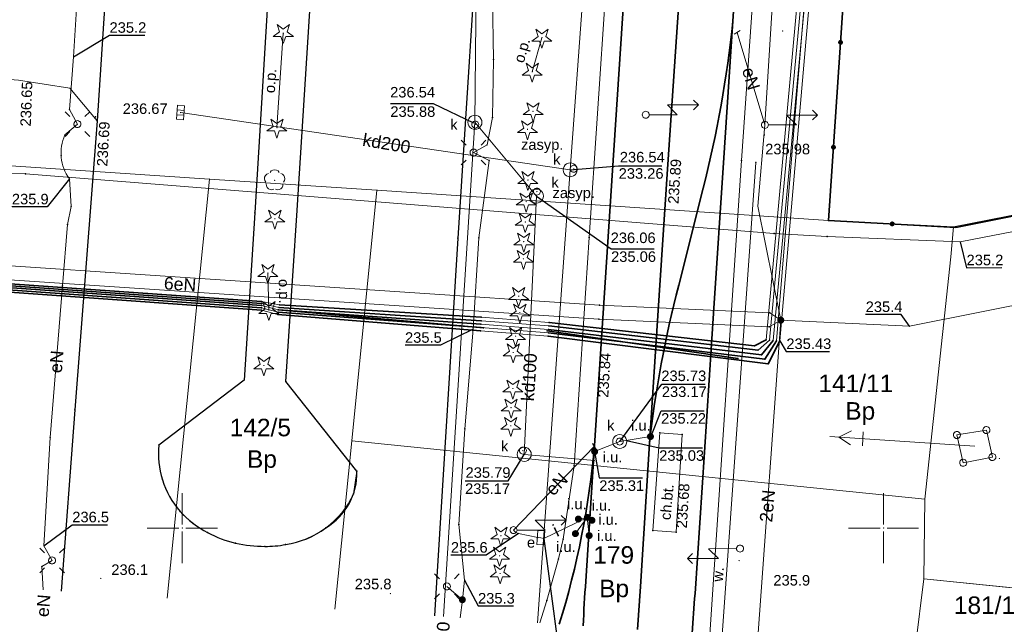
# Model space of a CAD drawing. Header units: metres. Extents: x 6603648 to 6604252, y 5739748 to 5740166.
# Tile 74 of 98: x 6604138 to 6604209, y 5739793 to 5739836. Entities that reach past the tile are written whole.
import ezdxf
from ezdxf.enums import TextEntityAlignment as Align

# ---------------------------------------------------------------- set-up
doc = ezdxf.new("R2010")
doc.units = ezdxf.units.M
doc.header["$PDSIZE"] = 0.75
doc.linetypes.add('ARK_LIN', pattern=[50, 50, 0])
doc.layers.get('0').update_dxf_attribs({"color": 252, "linetype": 'CONTINUOUS'})
for name, color, linetype, lineweight in [('GEPPGD', 252, 'CONTINUOUS', 18), ('GESDZI', 252, 'CONTINUOUS', 18), ('GESDZI_O', 252, 'CONTINUOUS', 18), ('GESUZY', 252, 'CONTINUOUS', 18), ('GESUZY_O', 252, 'CONTINUOUS', 18), ('GSLKOC', 252, 'CONTINUOUS', 18), ('GSLKOG', 252, 'CONTINUOUS', 35), ('GSLKOU', 252, 'CONTINUOUS', 18), ('GSLKRW', 252, 'CONTINUOUS', 25), ('GSLRIN', 252, 'CONTINUOUS', 18), ('GSLRIN_O', 252, 'CONTINUOUS', 18), ('GSLTTR', 252, 'CONTINUOUS', 35), ('GSPPRB', 252, 'CONTINUOUS', 18), ('GSPRDI', 252, 'CONTINUOUS', 18), ('GSPRDL', 252, 'CONTINUOUS', 18), ('GSPWPN', 252, 'CONTINUOUS', 13), ('GSPWPN_O', 252, 'CONTINUOUS', 13), ('GSPWPS', 252, 'CONTINUOUS', 13), ('GSPWPS_O', 252, 'CONTINUOUS', 13), ('GSSINN', 252, 'CONTINUOUS', 18), ('GSSKOA', 252, 'CONTINUOUS', 18), ('GSSKOD', 252, 'CONTINUOUS', 18), ('GSSKOD_O', 252, 'CONTINUOUS', 18), ('GSSPDR', 252, 'CONTINUOUS', 18), ('GSSPDR_O', 252, 'CONTINUOUS', 18), ('GULENN', 252, 'CONTINUOUS', 18), ('GULENN_O', 252, 'CONTINUOUS', 18), ('GULEOR', 252, 'CONTINUOUS', 35), ('GULESN', 252, 'CONTINUOUS', 18), ('GULEWN', 252, 'CONTINUOUS', 18), ('GULIPR', 252, 'CONTINUOUS', 18), ('GULIPR_O', 252, 'CONTINUOUS', 18), ('GULKDP', 252, 'CONTINUOUS', 18), ('GULKDP_O', 252, 'CONTINUOUS', 18), ('GULKSP', 252, 'CONTINUOUS', 18), ('GULKSP_O', 252, 'CONTINUOUS', 18), ('GUPESE', 252, 'CONTINUOUS', 18), ('GUPESE_O', 252, 'CONTINUOUS', 18), ('GUPEZC', 252, 'CONTINUOUS', 18), ('GUPISL', 252, 'CONTINUOUS', 18), ('GUPKKS', 252, 'CONTINUOUS', 18), ('GUPKSD', 252, 'CONTINUOUS', 18), ('GUPKWZ', 252, 'CONTINUOUS', 18), ('GUPKWZ_O', 252, 'CONTINUOUS', 18), ('GUSISL', 252, 'CONTINUOUS', 18), ('PKT_ARK', 252, 'ARK_LIN', 18)]:
    doc.layers.add(name, color=color, linetype=linetype, lineweight=lineweight)
for name, color, linetype in [('GUPESH', 252, 'CONTINUOUS'), ('GUPESH_O', 252, 'CONTINUOUS'), ('GUPEUI', 252, 'CONTINUOUS'), ('GUPISH', 252, 'CONTINUOUS'), ('GUPISH_O', 252, 'CONTINUOUS'), ('GUPKSH', 252, 'CONTINUOUS'), ('GUPKSH_O', 252, 'CONTINUOUS'), ('GUPKUI', 252, 'CONTINUOUS'), ('GUPKUI_O', 252, 'CONTINUOUS'), ('GUPXUI', 252, 'CONTINUOUS'), ('GUPXUI_O', 252, 'CONTINUOUS')]:
    doc.layers.add(name, color=color, linetype=linetype)
doc.styles.add('Arial', font='arial.ttf')

# ---------------------------------------------------------------- blocks, each defined once
blk = doc.blocks.new('GSPPRB0')
blk.add_lwpolyline([(-0.007955, 0.0225), (0.007955, 0.0225), (0.0225, 0.007955), (0.0225, -0.007955), (0.007955, -0.0225), (-0.007955, -0.0225), (-0.0225, -0.007955), (-0.0225, 0.007955)], close=True)
blk = doc.blocks.new('GSPWPN1')
blk.add_hatch(color=256).paths.add_polyline_path([(0, 0.045), (-0.011647, 0.043467), (-0.0225, 0.038971), (-0.03182, 0.03182), (-0.038971, 0.0225), (-0.043467, 0.011647), (-0.045, 0), (-0.043467, -0.011647), (-0.038971, -0.0225), (-0.03182, -0.03182), (-0.0225, -0.038971), (-0.011647, -0.043467), (0, -0.045), (0.011647, -0.043467), (0.0225, -0.038971), (0.03182, -0.03182), (0.038971, -0.0225), (0.043467, -0.011647), (0.045, 0), (0.043467, 0.011647), (0.038971, 0.0225), (0.03182, 0.03182), (0.0225, 0.038971), (0.011647, 0.043467)])
blk = doc.blocks.new('GSPWPS1')
blk.add_hatch(color=256).paths.add_polyline_path([(0, 0.045), (-0.011647, 0.043467), (-0.0225, 0.038971), (-0.03182, 0.03182), (-0.038971, 0.0225), (-0.043467, 0.011647), (-0.045, 0), (-0.043467, -0.011647), (-0.038971, -0.0225), (-0.03182, -0.03182), (-0.0225, -0.038971), (-0.011647, -0.043467), (0, -0.045), (0.011647, -0.043467), (0.0225, -0.038971), (0.03182, -0.03182), (0.038971, -0.0225), (0.043467, -0.011647), (0.045, 0), (0.043467, 0.011647), (0.038971, 0.0225), (0.03182, 0.03182), (0.0225, 0.038971), (0.011647, 0.043467)])
blk = doc.blocks.new('GUPISL1_5')
for points in [[(3.396745, 1.05234), (3.75, 0.7), (3.396745, 0.34766)], [(0.25, 0), (2.25, 0), (1.55, 0.7), (3.75, 0.7)]]:
    blk.add_lwpolyline(points)
blk.add_lwpolyline([(0.25, 0), (0.241481, -0.064705), (0.216506, -0.125), (0.176777, -0.176777), (0.125, -0.216506), (0.064705, -0.241481), (0, -0.25), (-0.064705, -0.241481), (-0.125, -0.216506), (-0.176777, -0.176777), (-0.216506, -0.125), (-0.241481, -0.064705), (-0.25, 0), (-0.241481, 0.064705), (-0.216506, 0.125), (-0.176777, 0.176777), (-0.125, 0.216506), (-0.064705, 0.241481), (0, 0.25), (0.064705, 0.241481), (0.125, 0.216506), (0.176777, 0.176777), (0.216506, 0.125), (0.241481, 0.064705)], close=True)
blk = doc.blocks.new('GUPISL1_4')
blk.add_lwpolyline([(0.25, 0), (0.241481, -0.064705), (0.216506, -0.125), (0.176777, -0.176777), (0.125, -0.216506), (0.064705, -0.241481), (0, -0.25), (-0.064705, -0.241481), (-0.125, -0.216506), (-0.176777, -0.176777), (-0.216506, -0.125), (-0.241481, -0.064705), (-0.25, 0), (-0.241481, 0.064705), (-0.216506, 0.125), (-0.176777, 0.176777), (-0.125, 0.216506), (-0.064705, 0.241481), (0, 0.25), (0.064705, 0.241481), (0.125, 0.216506), (0.176777, 0.176777), (0.216506, 0.125), (0.241481, 0.064705)], close=True)
blk = doc.blocks.new('GUPISL1_10')
for points in [[(-0.883883, 0.883883), (-0.53033, 0.53033)], [(0.883883, 0.883883), (0.53033, 0.53033)], [(-0.883883, -0.883883), (-0.53033, -0.53033)], [(0.883883, -0.883883), (0.53033, -0.53033)]]:
    blk.add_lwpolyline(points)
blk.add_lwpolyline([(0.25, 0), (0.234922, -0.085505), (0.19151, -0.160697), (0.125, -0.216507), (0.064705, -0.241482), (0, -0.25), (-0.064705, -0.241482), (-0.125, -0.216507), (-0.183262, -0.170042), (-0.225242, -0.10847), (-0.247207, -0.03726), (-0.247207, 0.03726), (-0.225242, 0.10847), (-0.183262, 0.170042), (-0.125, 0.216507), (-0.05563, 0.243732), (0.018682, 0.2493), (0.091335, 0.232718), (0.155872, 0.195458), (0.20656, 0.14083), (0.238893, 0.07369)], close=True)
blk = doc.blocks.new('GUPESH1')
blk.add_hatch(color=256).paths.add_polyline_path([(0, 0.045), (-0.011647, 0.043467), (-0.0225, 0.038971), (-0.03182, 0.03182), (-0.038971, 0.0225), (-0.043467, 0.011647), (-0.045, 0), (-0.043467, -0.011647), (-0.038971, -0.0225), (-0.03182, -0.03182), (-0.0225, -0.038971), (-0.011647, -0.043467), (0, -0.045), (0.011647, -0.043467), (0.0225, -0.038971), (0.03182, -0.03182), (0.038971, -0.0225), (0.043467, -0.011647), (0.045, 0), (0.043467, 0.011647), (0.038971, 0.0225), (0.03182, 0.03182), (0.0225, 0.038971), (0.011647, 0.043467)])
blk = doc.blocks.new('GUPEUI1')
blk.add_hatch(color=256).paths.add_polyline_path([(0, 0.25), (-0.064705, 0.241481), (-0.125, 0.216506), (-0.176777, 0.176777), (-0.216506, 0.125), (-0.241481, 0.064705), (-0.25, 0), (-0.241481, -0.064705), (-0.216506, -0.125), (-0.176777, -0.176777), (-0.125, -0.216506), (-0.064705, -0.241481), (0, -0.25), (0.064705, -0.241481), (0.125, -0.216506), (0.176777, -0.176777), (0.216506, -0.125), (0.241481, -0.064705), (0.25, 0), (0.241481, 0.064705), (0.216506, 0.125), (0.176777, 0.176777), (0.125, 0.216506), (0.064705, 0.241481)])
blk = doc.blocks.new('GUPKKS1')
blk.add_lwpolyline([(0.5, -0.25), (-0.5, -0.25), (-0.5, 0.25), (0.5, 0.25)], close=True)
for points in [[(-0.175, -0.25), (-0.175, 0.25)], [(0.175, -0.25), (0.175, 0.25)]]:
    blk.add_lwpolyline(points)
blk = doc.blocks.new('GSPRDI1')
blk.add_hatch(color=256).paths.add_polyline_path([(-0.045, 0), (-0.042798, -0.013906), (-0.036406, -0.02645), (-0.02645, -0.036406), (-0.013906, -0.042798), (0, -0.045), (0.013906, -0.042798), (0.02645, -0.036406), (0.036406, -0.02645), (0.042798, -0.013906), (0.045, 0), (0.042798, 0.013906), (0.036406, 0.02645), (0.02645, 0.036406), (0.013906, 0.042798), (0, 0.045), (-0.013906, 0.042798), (-0.02645, 0.036406), (-0.036406, 0.02645), (-0.042798, 0.013906)])
blk.add_lwpolyline([(0.088531, -0.272471), (-0.231778, -0.713338), (-0.231778, -0.168396), (-0.750048, 0), (-0.231778, 0.168396), (-0.231778, 0.713338), (0.088531, 0.272471), (0.606801, 0.440867), (0.286493, 0), (0.606801, -0.440867)], close=True)
blk = doc.blocks.new('GSPRDL1')
blk.add_hatch(color=256).paths.add_polyline_path([(-0.045, 0), (-0.042798, -0.013906), (-0.036406, -0.02645), (-0.02645, -0.036406), (-0.013906, -0.042798), (0, -0.045), (0.013906, -0.042798), (0.02645, -0.036406), (0.036406, -0.02645), (0.042798, -0.013906), (0.045, 0), (0.042798, 0.013906), (0.036406, 0.02645), (0.02645, 0.036406), (0.013906, 0.042798), (0, 0.045), (-0.013906, 0.042798), (-0.02645, 0.036406), (-0.036406, 0.02645), (-0.042798, 0.013906)])
for points in [[(-0.134326, 0.635969), (-0.024001, 0.70458), (0.103115, 0.731429), (0.231763, 0.713292), (0.346501, 0.652348), (0.433559, 0.55591), (0.482485, 0.435555)], [(-0.646351, 0.068773), (-0.677512, 0.194901), (-0.663766, 0.324092), (-0.606763, 0.440839), (-0.513345, 0.531129), (-0.394725, 0.584125), (-0.265141, 0.593465)], [(0.563333, 0.324277), (0.662679, 0.240553), (0.727494, 0.127956), (0.75, 0), (0.727494, -0.127956), (0.662679, -0.240553), (0.563333, -0.324277)], [(-0.265141, -0.593465), (-0.394725, -0.584125), (-0.513345, -0.531129), (-0.606763, -0.440839), (-0.663766, -0.324092), (-0.677512, -0.194901), (-0.646351, -0.068773)], [(0.482485, -0.435555), (0.433559, -0.55591), (0.346501, -0.652348), (0.231763, -0.713292), (0.103115, -0.731429), (-0.024001, -0.70458), (-0.134326, -0.635969)]]:
    blk.add_lwpolyline(points)
blk = doc.blocks.new('GUPKWZ1_1')
blk.add_lwpolyline([(0.25, 0), (0.241481, -0.064705), (0.216506, -0.125), (0.176777, -0.176777), (0.125, -0.216506), (0.064705, -0.241481), (0, -0.25), (-0.064705, -0.241481), (-0.125, -0.216506), (-0.176777, -0.176777), (-0.216506, -0.125), (-0.241481, -0.064705), (-0.25, 0), (-0.241481, 0.064705), (-0.216506, 0.125), (-0.176777, 0.176777), (-0.125, 0.216506), (-0.064705, 0.241481), (0, 0.25), (0.064705, 0.241481), (0.125, 0.216506), (0.176777, 0.176777), (0.216506, 0.125), (0.241481, 0.064705)], close=True)
blk = doc.blocks.new('GUPKSD1_1')
blk.add_lwpolyline([(0.5, 0), (0.482963, -0.12941), (0.433013, -0.25), (0.353553, -0.353553), (0.25, -0.433013), (0.12941, -0.482963), (0, -0.5), (-0.12941, -0.482963), (-0.25, -0.433013), (-0.353553, -0.353553), (-0.433013, -0.25), (-0.482963, -0.12941), (-0.5, 0), (-0.482963, 0.12941), (-0.433013, 0.25), (-0.353553, 0.353553), (-0.25, 0.433013), (-0.12941, 0.482963), (0, 0.5), (0.12941, 0.482963), (0.25, 0.433013), (0.353553, 0.353553), (0.433013, 0.25), (0.482963, 0.12941)], close=True)
blk = doc.blocks.new('GUPEZC1')
blk.add_lwpolyline([(0, 0.25), (0, -0.25)])
blk = doc.blocks.new('GEPPGD1_2')
blk.add_hatch(color=256).paths.add_polyline_path([(-0.045, 0), (-0.042798, -0.013906), (-0.036406, -0.02645), (-0.02645, -0.036406), (-0.013906, -0.042798), (0, -0.045), (0.013906, -0.042798), (0.02645, -0.036406), (0.036406, -0.02645), (0.042798, -0.013906), (0.045, 0), (0.042798, 0.013906), (0.036406, 0.02645), (0.02645, 0.036406), (0.013906, 0.042798), (0, 0.045), (-0.013906, 0.042798), (-0.02645, 0.036406), (-0.036406, 0.02645), (-0.042798, 0.013906)])
blk = doc.blocks.new('GUPKSH1')
blk.add_hatch(color=256).paths.add_polyline_path([(0, 0.045), (-0.011647, 0.043467), (-0.0225, 0.038971), (-0.03182, 0.03182), (-0.038971, 0.0225), (-0.043467, 0.011647), (-0.045, 0), (-0.043467, -0.011647), (-0.038971, -0.0225), (-0.03182, -0.03182), (-0.0225, -0.038971), (-0.011647, -0.043467), (0, -0.045), (0.011647, -0.043467), (0.0225, -0.038971), (0.03182, -0.03182), (0.038971, -0.0225), (0.043467, -0.011647), (0.045, 0), (0.043467, 0.011647), (0.038971, 0.0225), (0.03182, 0.03182), (0.0225, 0.038971), (0.011647, 0.043467)])
blk = doc.blocks.new('GULEWN1')
for points in [[(0, 0), (10.35, 0)], [(8, 0.5), (8, -0.5)], [(8.841081, 0.5), (9.707107, 0), (8.841081, -0.5)]]:
    blk.add_lwpolyline(points)
blk = doc.blocks.new('GSLKOG2')
blk.add_hatch(color=256).paths.add_polyline_path([(0, 0.175), (-0.045293, 0.169037), (-0.0875, 0.151554), (-0.123744, 0.123744), (-0.151554, 0.0875), (-0.169037, 0.045293), (-0.175, 0), (-0.169037, -0.045293), (-0.151554, -0.0875), (-0.123744, -0.123744), (-0.0875, -0.151554), (-0.045293, -0.169037), (0, -0.175), (0.045293, -0.169037), (0.0875, -0.151554), (0.123744, -0.123744), (0.151554, -0.0875), (0.169037, -0.045293), (0.175, 0), (0.169037, 0.045293), (0.151554, 0.0875), (0.123744, 0.123744), (0.0875, 0.151554), (0.045293, 0.169037)])
blk = doc.blocks.new('GUSISL2_1')
blk.add_lwpolyline([(0.25, 0), (0.241481, -0.064705), (0.216506, -0.125), (0.176777, -0.176777), (0.125, -0.216506), (0.064705, -0.241481), (0, -0.25), (-0.064705, -0.241481), (-0.125, -0.216506), (-0.176777, -0.176777), (-0.216506, -0.125), (-0.241481, -0.064705), (-0.25, 0), (-0.241481, 0.064705), (-0.216506, 0.125), (-0.176777, 0.176777), (-0.125, 0.216506), (-0.064705, 0.241481), (0, 0.25), (0.064705, 0.241481), (0.125, 0.216506), (0.176777, 0.176777), (0.216506, 0.125), (0.241481, 0.064705)], close=True)
blk = doc.blocks.new('ASS_SYM', base_point=(826.5, 303.25))
at = {"layer": 'PKT_ARK'}
for p, q in [((826.5, 303.5), (826.5, 305.75)), ((826.25, 303.25), (824, 303.25)), ((826.5, 303), (826.5, 300.75)), ((826.75, 303.25), (829, 303.25))]:
    blk.add_line(p, q, dxfattribs=at)
blk.add_point((826.5, 303.25), dxfattribs=at)
blk.add_point((826.5, 303.25), dxfattribs=at)
blk = doc.blocks.new('GUPXUI1')
blk.add_hatch(color=256).paths.add_polyline_path([(0, 0.25), (-0.064705, 0.241481), (-0.125, 0.216506), (-0.176777, 0.176777), (-0.216506, 0.125), (-0.241481, 0.064705), (-0.25, 0), (-0.241481, -0.064705), (-0.216506, -0.125), (-0.176777, -0.176777), (-0.125, -0.216506), (-0.064705, -0.241481), (0, -0.25), (0.064705, -0.241481), (0.125, -0.216506), (0.176777, -0.176777), (0.216506, -0.125), (0.241481, -0.064705), (0.25, 0), (0.241481, 0.064705), (0.216506, 0.125), (0.176777, 0.176777), (0.125, 0.216506), (0.064705, 0.241481)])
blk = doc.blocks.new('GUPESE1')
blk.add_lwpolyline([(-0.5, -0.25), (-0.5, 0.25), (0.5, 0.25), (0.5, -0.25)], close=True)
blk = doc.blocks.new('GUPISH1')
blk.add_hatch(color=256).paths.add_polyline_path([(0, 0.045), (-0.011647, 0.043467), (-0.0225, 0.038971), (-0.03182, 0.03182), (-0.038971, 0.0225), (-0.043467, 0.011647), (-0.045, 0), (-0.043467, -0.011647), (-0.038971, -0.0225), (-0.03182, -0.03182), (-0.0225, -0.038971), (-0.011647, -0.043467), (0, -0.045), (0.011647, -0.043467), (0.0225, -0.038971), (0.03182, -0.03182), (0.038971, -0.0225), (0.043467, -0.011647), (0.045, 0), (0.043467, 0.011647), (0.038971, 0.0225), (0.03182, 0.03182), (0.0225, 0.038971), (0.011647, 0.043467)])
blk = doc.blocks.new('GUPKUI1')
blk.add_hatch(color=256).paths.add_polyline_path([(0, 0.25), (-0.064705, 0.241481), (-0.125, 0.216506), (-0.176777, 0.176777), (-0.216506, 0.125), (-0.241481, 0.064705), (-0.25, 0), (-0.241481, -0.064705), (-0.216506, -0.125), (-0.176777, -0.176777), (-0.125, -0.216506), (-0.064705, -0.241481), (0, -0.25), (0.064705, -0.241481), (0.125, -0.216506), (0.176777, -0.176777), (0.216506, -0.125), (0.241481, -0.064705), (0.25, 0), (0.241481, 0.064705), (0.216506, 0.125), (0.176777, 0.176777), (0.125, 0.216506), (0.064705, 0.241481)])

msp = doc.modelspace()

# ---------------------------------------------------------------- linework, layer by layer
at = {"layer": 'GESDZI'}
for p, q in [((6604151.94, 5739824.9), (6604163.88, 5739824.11)), ((6604151.94, 5739824.9), (6604163.88, 5739824.11)), ((6604163.88, 5739824.11), (6604162.1, 5739806.24)), ((6604163.88, 5739824.11), (6604162.1, 5739806.24)), ((6604162.1, 5739806.24), (6604160.888, 5739794.213)), ((6604162.1, 5739806.24), (6604202.94, 5739802.07)), ((6604202.94, 5739802.07), (6604202.87, 5739796.39)), ((6604202.253, 5739791.448), (6604202.87, 5739796.39)), ((6604202.87, 5739796.39), (6604218.25, 5739794.82))]:
    msp.add_line(p, q, dxfattribs=at)
for points in [[(6604226.418, 5739825.71), (6604205, 5739821.48), (6604196.08, 5739821.95), (6604198.07, 5739851.9), (6604198.87, 5739863.88), (6604199.76, 5739877.24), (6604201.1, 5739896.98), (6604202.44, 5739916.9), (6604203.44, 5739931.58), (6604203.8, 5739936.9), (6604205.14, 5739956.67), (6604205.71, 5739965.06), (6604208.38, 5740004.99), (6604211.14, 5740049.68), (6604225.19, 5740023.63), (6604238.131, 5739999.936)], [(6604132.195, 5739796.132), (6604107.99, 5739797.9), (6604109.98, 5739814.88), (6604111.39, 5739827.61), (6604128.92, 5739826.44), (6604151.94, 5739824.9), (6604148.93, 5739795.013)]]:
    msp.add_lwpolyline(points, dxfattribs=at)
for points in [[(6604196.08, 5739821.95), (6604163.88, 5739824.11), (6604151.94, 5739824.9), (6604128.92, 5739826.44), (6604129.12, 5739829.44), (6604131.15, 5739859.81), (6604131.95, 5739871.82), (6604134.09, 5739903.98), (6604135.4, 5739923.52), (6604136.19, 5739935.43), (6604162.47, 5739933.62), (6604172.74, 5739932.92), (6604174.97, 5739932.82), (6604197.3, 5739931.89), (6604203.44, 5739931.58), (6604202.44, 5739916.9), (6604201.1, 5739896.98), (6604199.76, 5739877.24), (6604198.87, 5739863.88), (6604198.07, 5739851.9)], [(6604202.94, 5739802.07), (6604162.1, 5739806.24), (6604163.88, 5739824.11), (6604196.08, 5739821.95), (6604205, 5739821.48), (6604204.8, 5739819.36)], [(6604202.94, 5739802.07), (6604162.1, 5739806.24), (6604163.88, 5739824.11), (6604196.08, 5739821.95), (6604205, 5739821.48), (6604204.8, 5739819.36)]]:
    msp.add_lwpolyline(points, close=True, dxfattribs=at)
at = {"layer": 'GESUZY'}
for points in [[(6604226.418, 5739825.71), (6604205, 5739821.48), (6604196.08, 5739821.95), (6604163.88, 5739824.11), (6604151.94, 5739824.9), (6604128.92, 5739826.44), (6604111.39, 5739827.61), (6604062.77, 5739830.84), (6604014.55, 5739834.06)], [(6604014.55, 5739834.06), (6604062.77, 5739830.84), (6604111.39, 5739827.61), (6604128.92, 5739826.44), (6604151.94, 5739824.9), (6604163.88, 5739824.11), (6604196.08, 5739821.95), (6604205, 5739821.48), (6604204.8, 5739819.36), (6604202.94, 5739802.07), (6604202.87, 5739796.39), (6604218.25, 5739794.82), (6604224.325, 5739794.2)]]:
    msp.add_lwpolyline(points, dxfattribs=at)
at = {"layer": 'GSLKOC'}
msp.add_lwpolyline([(6604153.803, 5739798.931, -0.148311), (6604149.837, 5739801.192)], format="xyb", dxfattribs=at)
at = {"layer": 'GSLKOG'}
msp.add_lwpolyline([(6604203.434, 5739931.663), (6604199.803, 5739877.279), (6604196.081, 5739821.954), (6604205.153, 5739821.446), (6604216.461, 5739823.703), (6604220.376, 5739824.491), (6604226.418, 5739825.699)], dxfattribs=at)
at = {"layer": 'GSLKOU'}
for points in [[(6604179.001, 5739820.741), (6604180.789, 5739847.292)], [(6604189.864, 5739826.23), (6604191.305, 5739846.643)], [(6604179.001, 5739820.741), (6604177.937, 5739804.467)], [(6604177.937, 5739804.467), (6604177.153, 5739799.21)], [(6604176.821, 5739797.813), (6604177.153, 5739799.21)], [(6604175.99, 5739794.846), (6604176.821, 5739797.813)], [(6604175.99, 5739794.846), (6604175.488, 5739793.237)]]:
    msp.add_lwpolyline(points, dxfattribs=at)
at = {"layer": 'GSLKRW'}
for points in [[(6604148.399, 5739986.581), (6604147.264, 5739969.405, 0.055073), (6604147.338, 5739968.196, 0.110661), (6604147.65, 5739967.092, 0.095497), (6604148.377, 5739966.247, 0.12544), (6604150.313, 5739965.495), (6604178.821, 5739963.436), (6604176.732, 5739935.899), (6604177.262, 5739934.439), (6604177.103, 5739932.988, -0.000534), (6604175.654, 5739910.842, 0.001247), (6604171.323, 5739847.012), (6604169.64, 5739820.693), (6604168.154, 5739796.539), (6604167.977, 5739793.74)], [(6604159.662, 5739895.279), (6604157.94, 5739867.928), (6604156.72, 5739847.97), (6604155.161, 5739822.494), (6604154.4, 5739810.546), (6604148.331, 5739805.923, 0.099383), (6604148.581, 5739803.458, 0.105227), (6604149.837, 5739801.192, 0.079431), (6604151.807, 5739799.682, 0.063225), (6604153.803, 5739798.931, 0.057427), (6604155.878, 5739798.703, 0.049517), (6604157.366, 5739798.833, 0.123826), (6604160.232, 5739800.021, 0.27223), (6604162.452, 5739804.056), (6604157.392, 5739810.466), (6604158.155, 5739822.304), (6604159.785, 5739847.771), (6604161.045, 5739867.731), (6604162.908, 5739895.064)]]:
    msp.add_lwpolyline(points, format="xyb", dxfattribs=at)
msp.add_lwpolyline([(6604166.968, 5739912.558), (6604149.539, 5739913.789), (6604145.193, 5739848.719), (6604144.73, 5739841.48), (6604143.92, 5739829.06), (6604142.34, 5739808.434), (6604141.373, 5739795.518)], dxfattribs=at)
at = {"layer": 'GSLRIN'}
for points in [[(6604156.749, 5739828.567), (6604157.204, 5739835.307)], [(6604175.645, 5739834.977), (6604174.954, 5739832.552)], [(6604156.17, 5739815.552), (6604156.107, 5739818.192)]]:
    msp.add_lwpolyline(points, dxfattribs=at)
at = {"layer": 'GSLTTR'}
for points in [[(6604196.58, 5740019.74, 0.000769), (6604198.72, 5740005.74, -0.02865), (6604199.54, 5739995.53, -0.020657), (6604199.33, 5739987.73), (6604198.71, 5739978.9), (6604197.66, 5739963.2), (6604196.69, 5739948.38), (6604195.64, 5739932.58), (6604194.62, 5739917.29), (6604189.92, 5739846.31), (6604189.26, 5739836.16)], [(6604189.26, 5739836.16, -0.036187), (6604187.14, 5739824.25), (6604185.4, 5739817.32, 0.036031), (6604183.31, 5739806.03)], [(6604189.26, 5739836.16), (6604188.6, 5739826.05), (6604187.91, 5739815.69), (6604187.23, 5739805.43), (6604186.56, 5739795.33, 0.005703), (6604186.351, 5739792.511)], [(6604179.4, 5739805.9, -0.052527), (6604176.882, 5739793.144)], [(6604179.4, 5739805.9), (6604178.77, 5739796.21, 0.010114), (6604178.587, 5739793.03)]]:
    msp.add_lwpolyline(points, format="xyb", dxfattribs=at)
for points in [[(6604179.4, 5739805.9), (6604180.67, 5739825.52), (6604181.36, 5739835.99), (6604182.09, 5739846.88), (6604185.647, 5739902.516), (6604186.9, 5739918.05), (6604187.92, 5739933.43), (6604188.92, 5739948.89), (6604189.91, 5739963.94), (6604190.85, 5739978.36), (6604191.56, 5739989.07)], [(6604193.62, 5739960.65), (6604192.83, 5739948.66), (6604191.77, 5739932.73), (6604190.75, 5739917.53), (6604189.595, 5739902.317), (6604188.191, 5739880.835), (6604186.432, 5739855.239), (6604186.02, 5739846.55), (6604185.28, 5739835.73), (6604184.58, 5739825.24), (6604183.93, 5739815.53), (6604183.31, 5739806.03)], [(6604183.31, 5739806.03), (6604182.66, 5739795.84), (6604182.457, 5739792.771)]]:
    msp.add_lwpolyline(points, dxfattribs=at)
at = {"layer": 'GSSINN'}
msp.add_lwpolyline([(6604159.662, 5739895.279), (6604157.94, 5739867.928), (6604156.72, 5739847.97), (6604155.161, 5739822.494), (6604154.4, 5739810.546), (6604148.331, 5739805.923, 0.099383), (6604148.581, 5739803.458, 0.105227), (6604149.837, 5739801.192, 0.079431), (6604151.807, 5739799.682, 0.063225), (6604153.803, 5739798.931, 0.057427), (6604155.878, 5739798.703, 0.049517), (6604157.366, 5739798.833, 0.252308), (6604162.204, 5739802.441), (6604162.452, 5739804.056), (6604157.392, 5739810.466), (6604158.155, 5739822.304), (6604159.785, 5739847.771), (6604161.045, 5739867.731), (6604162.908, 5739895.064)], format="xyb", dxfattribs=at)
at = {"layer": 'GSSKOA'}
msp.add_lwpolyline([(6604143.92, 5739829.06), (6604141.98, 5739831.39), (6604138.33, 5739831.95), (6604135.24, 5739832.18), (6604129.54, 5739832.84), (6604129.91, 5739839.01), (6604135.96, 5739839.17), (6604138.81, 5739839.2), (6604142.07, 5739839.41), (6604144.73, 5739841.48)], close=True, dxfattribs=at)
at = {"layer": 'GSSKOD'}
msp.add_lwpolyline([(6604184.05, 5739806.81), (6604185.65, 5739806.68), (6604185.22, 5739799.72), (6604183.56, 5739799.84)], close=True, dxfattribs=at)
at = {"layer": 'GSSPDR'}
msp.add_line((6604187.612, 5739792.427), (6604189.864, 5739826.23), dxfattribs=at)
msp.add_line((6604187.612, 5739792.427), (6604189.864, 5739826.23), dxfattribs=at)
msp.add_lwpolyline([(6604190.887, 5739826.091), (6604188.493, 5739792.368)], dxfattribs=at)
msp.add_lwpolyline([(6604190.887, 5739826.091), (6604188.493, 5739792.368)], dxfattribs=at)
at = {"layer": 'GULENN'}
for p, q in [((6604142.615, 5739839.595), (6604142.245, 5739833.617)), ((6604172.185, 5739833.437), (6604172.126, 5739837.887)), ((6604142.245, 5739833.617), (6604141.96, 5739829.86)), ((6604172.118, 5739829.295), (6604172.185, 5739833.437)), ((6604141.96, 5739829.86), (6604142.521, 5739828.821)), ((6604142.521, 5739828.821), (6604141.636, 5739828.044)), ((6604171.727, 5739827.347), (6604172.118, 5739829.295)), ((6604170.768, 5739826.787), (6604171.727, 5739827.347)), ((6604171.87, 5739826.219), (6604170.768, 5739826.787)), ((6604171.15, 5739820.714), (6604171.87, 5739826.219)), ((6604141.949, 5739824.919), (6604142.079, 5739822.931)), ((6604142.079, 5739822.931), (6604141.814, 5739821.666)), ((6604141.814, 5739821.666), (6604141.462, 5739817.278)), ((6604170.741, 5739814.184), (6604171.15, 5739820.714)), ((6604141.462, 5739817.278), (6604140.579, 5739806.468)), ((6604170.143, 5739807.091), (6604170.741, 5739814.184)), ((6604169.72, 5739800.251), (6604170.143, 5739807.091)), ((6604140.579, 5739806.468), (6604140.133, 5739798.747)), ((6604170.129, 5739796.298), (6604169.72, 5739800.251)), ((6604140.133, 5739798.747), (6604140.715, 5739797.699)), ((6604140.715, 5739797.699), (6604139.983, 5739797.264)), ((6604139.983, 5739797.264), (6604140.07, 5739795.605)), ((6604169.968, 5739794.895), (6604168.868, 5739795.843)), ((6604168.868, 5739795.843), (6604169.968, 5739794.895)), ((6604169.968, 5739794.895), (6604170.129, 5739796.298)), ((6604169.824, 5739793.616), (6604169.968, 5739794.895))]:
    msp.add_line(p, q, dxfattribs=at)
for points in [[(6604193.41, 5739858.868), (6604191.543, 5739828.764), (6604191.029, 5739822.973), (6604192.675, 5739814.832)], [(6604191.543, 5739828.764), (6604189.568, 5739835.364)], [(6603973.499, 5739830.243), (6604026.863, 5739825.176), (6604060.101, 5739824.187), (6604091.152, 5739821.03), (6604119.918, 5739819.905), (6604179.756, 5739815.914), (6604191.887, 5739815.357), (6604192.675, 5739814.832), (6604191.841, 5739814.358), (6604179.7, 5739814.915), (6604119.852, 5739818.907), (6604091.175, 5739819.879), (6604060.013, 5739823.177), (6604026.776, 5739824.131), (6603976.609, 5739828.962)], [(6604192.675, 5739814.832), (6604201.854, 5739814.398), (6604225.987, 5739819.221)], [(6604191.035, 5739792.198), (6604192.675, 5739814.832)], [(6604173.619, 5739799.859), (6604179.376, 5739805.831)], [(6604175.56, 5739799.32), (6604175.34, 5739799.33), (6604173.98, 5739799.62), (6604173.78, 5739799.68), (6604173.619, 5739799.859), (6604179.376, 5739805.831)]]:
    msp.add_lwpolyline(points, dxfattribs=at)
msp.add_arc((6604144.439, 5739826.746), 3.089, 155.16511, 216.26629, dxfattribs=at)
at = {"layer": 'GULEOR'}
for points in [[(6604061.28, 5739822.56), (6604155.65, 5739815.88)], [(6604155.65, 5739816.03), (6604061.29, 5739822.69)], [(6604061.3, 5739822.81), (6604155.65, 5739816.17)], [(6604061.26, 5739822.31), (6604155.65, 5739815.55)], [(6604155.65, 5739815.71), (6604061.27, 5739822.43)], [(6604156.84, 5739815.56), (6604171.48, 5739814.29)], [(6604156.86, 5739815.58), (6604171.29, 5739814.55)], [(6604156.89, 5739815.75), (6604171.3, 5739814.79)], [(6604156.92, 5739815.92), (6604171.31, 5739815.04)], [(6604156.8, 5739815.23), (6604171.27, 5739814.07)], [(6604156.83, 5739815.41), (6604171.28, 5739814.31)], [(6604176.12, 5739814.18), (6604191.29, 5739812.37), (6604192.12, 5739813.39)], [(6604176.13, 5739814.42), (6604191.05, 5739812.69), (6604191.88, 5739813.41)], [(6604176.15, 5739814.66), (6604190.8, 5739813.01), (6604191.64, 5739813.43)], [(6604176.01, 5739814.07), (6604189.62, 5739812.11)], [(6604176.08, 5739813.7), (6604191.77, 5739811.73), (6604192.6, 5739813.35)], [(6604176.1, 5739813.94), (6604191.53, 5739812.05), (6604192.36, 5739813.37)]]:
    msp.add_lwpolyline(points, dxfattribs=at)
at = {"layer": 'GULESN'}
for points in [[(6604026.45, 5739823.5), (6604051.96, 5739823.07), (6604056.14, 5739822.84), (6604061.28, 5739822.56), (6604155.65, 5739815.88), (6604156.86, 5739815.58), (6604171.29, 5739814.55), (6604176.12, 5739814.18), (6604191.29, 5739812.37), (6604192.12, 5739813.39), (6604197.15, 5739867.07), (6604196.52, 5739867.76), (6604195.409, 5739868.135)], [(6604026.49, 5739823.59), (6604051.97, 5739823.18), (6604056.14, 5739822.94), (6604061.29, 5739822.69), (6604155.65, 5739816.03), (6604156.89, 5739815.75), (6604171.3, 5739814.79), (6604176.13, 5739814.42), (6604191.05, 5739812.69), (6604191.88, 5739813.41), (6604196.86, 5739867.03), (6604196.46, 5739867.66), (6604195.396, 5739868.077)], [(6604026.52, 5739823.68), (6604051.97, 5739823.29), (6604056.14, 5739823.05), (6604061.3, 5739822.81), (6604155.65, 5739816.17), (6604156.92, 5739815.92), (6604171.31, 5739815.04), (6604176.15, 5739814.66), (6604190.8, 5739813.01), (6604191.64, 5739813.43), (6604196.56, 5739866.98), (6604196.4, 5739867.56), (6604195.383, 5739868.017)], [(6604026.38, 5739823.31), (6604051.95, 5739822.85), (6604056.13, 5739822.64), (6604061.26, 5739822.31), (6604155.65, 5739815.55), (6604156.8, 5739815.23), (6604171.27, 5739814.07), (6604176.08, 5739813.7), (6604191.77, 5739811.73), (6604192.6, 5739813.35), (6604196.43, 5739857.34), (6604193.86, 5739858.6), (6604193.41, 5739858.868)], [(6604026.41, 5739823.4), (6604051.95, 5739822.96), (6604056.13, 5739822.74), (6604061.27, 5739822.43), (6604155.65, 5739815.71), (6604156.83, 5739815.41), (6604171.28, 5739814.31), (6604176.1, 5739813.94), (6604191.53, 5739812.05), (6604192.36, 5739813.37), (6604195.98, 5739857.17), (6604193.86, 5739858.6), (6604193.41, 5739858.868)]]:
    msp.add_lwpolyline(points, dxfattribs=at)
at = {"layer": 'GULEWN'}
msp.add_lwpolyline([(6604226.335, 5739824.455), (6604205.474, 5739820.412), (6604195.974, 5739820.812), (6604192.209, 5739821.01), (6604138.811, 5739825.276), (6604128.843, 5739825.341), (6604126.841, 5739825.372), (6604113.368, 5739826.26), (6604083.426, 5739828.183), (6604053.491, 5739830.206), (6604029.54, 5739831.784)], dxfattribs=at)
at = {"layer": 'GULIPR'}
for points in [[(6604175.56, 5739799.32), (6604175.78, 5739799.27), (6604178.88, 5739800.77)], [(6604178.88, 5739800.77), (6604178.03, 5739799.61)], [(6604178.88, 5739800.77), (6604178.24, 5739800.65)], [(6604178.88, 5739800.77), (6604179.01, 5739799.47)]]:
    msp.add_lwpolyline(points, dxfattribs=at)
at = {"layer": 'GULKDP'}
for points in [[(6604184.416, 5739927.821), (6604181.953, 5739894.515), (6604180.468, 5739864.309), (6604178.575, 5739838.239), (6604177.655, 5739825.555), (6604175.32, 5739793.249)], [(6604177.655, 5739825.555), (6604149.875, 5739829.64)], [(6604179.421, 5739804.826), (6604174.381, 5739805.265), (6604175.251, 5739823.687), (6604170.865, 5739828.95)], [(6604181.19, 5739806.18), (6604183.38, 5739806.53)], [(6604179.4, 5739805.46), (6604181.19, 5739806.18)]]:
    msp.add_lwpolyline(points, dxfattribs=at)
at = {"layer": 'GULKSP'}
msp.add_lwpolyline([(6604155.1, 5739957.683), (6604161.35, 5739958.775), (6604177.695, 5739955.232), (6604175.833, 5739933.35), (6604173.589, 5739900.599), (6604171.207, 5739865.264), (6604170.865, 5739828.95), (6604168.627, 5739793.696)], dxfattribs=at)
at = {"layer": 'GUPESH_O', "flags": 128}
for points in [[(6604142.245, 5739833.617), (6604144.811, 5739835.16), (6604147.331, 5739835.16)], [(6604141.949, 5739824.919), (6604140.368, 5739822.924), (6604137.848, 5739822.924)], [(6604205.474, 5739820.412), (6604205.921, 5739818.577), (6604208.441, 5739818.582)], [(6604201.854, 5739814.398), (6604201.246, 5739815.244), (6604198.726, 5739815.244)], [(6604170.741, 5739814.184), (6604168.4, 5739813.049), (6604165.88, 5739813.049)], [(6604192.6, 5739813.35), (6604193.069, 5739812.607), (6604196.149, 5739812.607)], [(6604140.133, 5739798.747), (6604142.154, 5739800.246), (6604144.674, 5739800.246)], [(6604173.981, 5739799.625), (6604171.671, 5739798.081), (6604169.151, 5739798.081)], [(6604170.129, 5739796.298), (6604171.087, 5739794.451), (6604173.607, 5739794.451)]]:
    msp.add_lwpolyline(points, dxfattribs=at)
at = {"layer": 'GUPISH_O', "flags": 128}
msp.add_lwpolyline([(6604175.78, 5739799.27), (6604176.769, 5739791.76), (6604179.849, 5739791.76)], dxfattribs=at)
at = {"layer": 'GUPKSH_O', "flags": 128}
for points in [[(6604170.792, 5739828.883), (6604167.915, 5739830.257), (6604164.835, 5739830.257)], [(6604177.655, 5739825.555), (6604181.112, 5739825.846), (6604184.192, 5739825.846)], [(6604175.251, 5739823.687), (6604180.572, 5739819.914), (6604183.652, 5739819.914)], [(6604181.19, 5739806.18), (6604184.192, 5739810.277), (6604187.272, 5739810.277)], [(6604183.406, 5739806.516), (6604184.139, 5739808.377), (6604187.219, 5739808.377)], [(6604181.681, 5739806.245), (6604184.005, 5739805.727), (6604187.085, 5739805.727)], [(6604173.243, 5739803.365), (6604174.381, 5739805.265)], [(6604179.4, 5739805.46), (6604179.729, 5739803.58), (6604182.809, 5739803.58)], [(6604170.163, 5739803.365), (6604173.243, 5739803.365)]]:
    msp.add_lwpolyline(points, dxfattribs=at)
at = {"layer": 'GUSISL'}
msp.add_lwpolyline([(6604205.23, 5739806.645), (6604207.334, 5739806.997), (6604207.762, 5739805.075), (6604205.68, 5739804.663)], close=True, dxfattribs=at)

# ---------------------------------------------------------------- block references
at = {"layer": 'GEPPGD', "rotation": 90}
for p in [(6604151.94, 5739824.9), (6604163.88, 5739824.11), (6604196.08, 5739821.95), (6604205, 5739821.48), (6604204.8, 5739819.36), (6604162.1, 5739806.24), (6604202.94, 5739802.07), (6604202.87, 5739796.39)]:
    msp.add_blockref('GEPPGD1_2', p, dxfattribs=at)
at = {"layer": 'GSLKOG'}
for p, rotation in [((6604196.935, 5739834.65), 266.1516024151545), ((6604196.935, 5739834.65), 266.1516024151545), ((6604196.432, 5739827.167), 266.1516024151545), ((6604196.432, 5739827.167), 266.1516024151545), ((6604200.617, 5739821.7), 356.7938528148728), ((6604200.617, 5739821.7), 356.7938528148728)]:
    msp.add_blockref('GSLKOG2', p, dxfattribs=dict(at, rotation=rotation))
at = {"layer": 'GSPPRB', "rotation": 90}
for p in [(6604181.36, 5739835.99), (6604189.26, 5739836.16), (6604185.28, 5739835.73), (6604172.185, 5739833.437), (6604141.96, 5739829.86), (6604143.82, 5739829.336), (6604143.92, 5739829.06), (6604172.118, 5739829.295), (6604141.636, 5739828.044), (6604171.727, 5739827.347), (6604141.356, 5739826.568), (6604171.87, 5739826.219), (6604187.61, 5739826.2), (6604188.6, 5739826.05), (6604189.864, 5739826.23), (6604190.887, 5739826.091), (6604180.67, 5739825.52), (6604138.811, 5739825.276), (6604184.58, 5739825.24), (6604187.14, 5739824.25), (6604142.079, 5739822.931), (6604155.161, 5739822.494), (6604158.155, 5739822.304), (6604196.081, 5739821.954), (6604141.814, 5739821.666), (6604169.64, 5739820.693), (6604171.15, 5739820.714), (6604179.001, 5739820.741), (6604192.209, 5739821.01), (6604195.974, 5739820.812), (6604141.462, 5739817.278), (6604185.4, 5739817.32), (6604155.65, 5739816.17), (6604155.65, 5739816.03), (6604155.65, 5739815.88), (6604155.65, 5739815.71), (6604155.65, 5739815.55), (6604156.84, 5739815.56), (6604156.86, 5739815.58), (6604156.89, 5739815.75), (6604156.92, 5739815.92), (6604179.756, 5739815.914), (6604183.93, 5739815.53), (6604187.91, 5739815.69), (6604156.8, 5739815.23), (6604156.83, 5739815.41), (6604171.3, 5739814.79), (6604171.31, 5739815.04), (6604179.7, 5739814.915), (6604184.92, 5739815.38), (6604191.887, 5739815.357), (6604171.27, 5739814.07), (6604171.28, 5739814.31), (6604171.29, 5739814.55), (6604171.48, 5739814.29), (6604176.01, 5739814.07), (6604176.12, 5739814.18), (6604176.13, 5739814.42), (6604176.15, 5739814.66), (6604191.841, 5739814.358), (6604176.08, 5739813.7), (6604176.1, 5739813.94), (6604191.64, 5739813.43), (6604191.88, 5739813.41), (6604192.12, 5739813.39), (6604192.36, 5739813.37), (6604192.6, 5739813.35), (6604190.8, 5739813.01), (6604191.05, 5739812.69), (6604189.62, 5739812.11), (6604191.29, 5739812.37), (6604191.53, 5739812.05), (6604191.77, 5739811.73), (6604154.4, 5739810.546), (6604157.392, 5739810.466), (6604142.34, 5739808.434), (6604170.143, 5739807.091), (6604140.579, 5739806.468), (6604184.05, 5739806.81), (6604185.65, 5739806.68), (6604148.331, 5739805.923), (6604179.4, 5739805.9), (6604183.31, 5739806.03), (6604187.23, 5739805.43), (6604177.937, 5739804.467), (6604162.452, 5739804.056), (6604148.581, 5739803.458), (6604162.204, 5739802.441), (6604149.837, 5739801.192), (6604160.232, 5739800.021), (6604169.72, 5739800.251), (6604151.807, 5739799.682), (6604175.34, 5739799.33), (6604183.56, 5739799.84), (6604185.22, 5739799.72), (6604153.803, 5739798.931), (6604155.878, 5739798.703), (6604157.366, 5739798.833), (6604177.153, 5739799.21), (6604139.983, 5739797.264), (6604176.821, 5739797.813), (6604168.154, 5739796.539), (6604177.78, 5739796.35), (6604178.77, 5739796.21), (6604182.66, 5739795.84), (6604186.56, 5739795.33), (6604175.99, 5739794.846), (6604178.64, 5739794.21)]:
    msp.add_blockref('GSPPRB0', p, dxfattribs=at)
at = {"layer": 'GSPRDI', "rotation": 90}
for p in [(6604157.204, 5739835.307), (6604175.645, 5739834.977), (6604174.954, 5739832.552), (6604175.01, 5739829.733), (6604156.749, 5739828.567), (6604174.616, 5739828.445), (6604174.648, 5739824.825), (6604174.519, 5739823.292), (6604156.599, 5739822.072), (6604174.458, 5739821.84), (6604174.346, 5739820.438), (6604174.321, 5739819.207), (6604156.107, 5739818.192), (6604173.984, 5739816.55), (6604156.17, 5739815.552), (6604174.068, 5739815.381), (6604173.761, 5739813.695), (6604173.595, 5739812.531), (6604155.819, 5739811.604), (6604173.576, 5739809.96), (6604173.444, 5739808.597), (6604173.42, 5739807.297), (6604172.717, 5739799.461), (6604172.625, 5739798.029), (6604172.661, 5739796.769)]:
    msp.add_blockref('GSPRDI1', p, dxfattribs=at)
at = {"layer": 'GSPRDL', "rotation": 90}
msp.add_blockref('GSPRDL1', (6604156.585, 5739824.813), dxfattribs=at)
at = {"layer": 'GSPWPN', "rotation": 90}
for p in [(6604208.264, 5739804.968), (6604189.701, 5739797.688), (6604144.188, 5739796.413), (6604164.838, 5739795.336)]:
    msp.add_blockref('GSPWPN1', p, dxfattribs=at)
at = {"layer": 'GSPWPS', "rotation": 90}
for p in [(6604192.804, 5739835.459), (6604143.92, 5739829.06), (6604191.513, 5739828.044), (6604184.69, 5739826.56), (6604179.62, 5739809.04), (6604185.22, 5739799.72)]:
    msp.add_blockref('GSPWPS1', p, dxfattribs=at)
at = {"layer": 'GULEWN', "rotation": 176.2286277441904}
msp.add_blockref('GULEWN1', (6604206.505, 5739805.855), dxfattribs=at)
at = {"layer": 'GUPESE', "rotation": 266.5412828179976}
msp.add_blockref('GUPESE1', (6604175.56, 5739799.32), dxfattribs=at)
at = {"layer": 'GUPESH', "rotation": 90}
for p in [(6604142.245, 5739833.617), (6604172.118, 5739829.295), (6604141.949, 5739824.919), (6604142.079, 5739822.931), (6604205.474, 5739820.412), (6604155.65, 5739816.17), (6604155.65, 5739816.03), (6604155.65, 5739815.88), (6604155.65, 5739815.71), (6604155.65, 5739815.55), (6604156.84, 5739815.56), (6604156.86, 5739815.58), (6604156.89, 5739815.75), (6604156.92, 5739815.92), (6604156.8, 5739815.23), (6604156.83, 5739815.41), (6604171.3, 5739814.79), (6604171.31, 5739815.04), (6604170.74, 5739814.18), (6604171.27, 5739814.07), (6604171.28, 5739814.31), (6604171.29, 5739814.55), (6604171.48, 5739814.29), (6604176.01, 5739814.07), (6604176.12, 5739814.18), (6604176.13, 5739814.42), (6604176.15, 5739814.66), (6604201.854, 5739814.398), (6604176.08, 5739813.7), (6604176.1, 5739813.94), (6604191.64, 5739813.43), (6604191.88, 5739813.41), (6604192.12, 5739813.39), (6604192.36, 5739813.37), (6604192.6, 5739813.35), (6604190.8, 5739813.01), (6604191.05, 5739812.69), (6604189.62, 5739812.11), (6604191.29, 5739812.37), (6604191.53, 5739812.05), (6604191.77, 5739811.73), (6604173.98, 5739799.62), (6604175.34, 5739799.33), (6604175.34, 5739799.33), (6604140.133, 5739798.747), (6604170.129, 5739796.298)]:
    msp.add_blockref('GUPESH1', p, dxfattribs=at)
at = {"layer": 'GUPEUI', "rotation": 90}
for p in [(6604192.675, 5739814.832), (6604169.968, 5739794.895)]:
    msp.add_blockref('GUPEUI1', p, dxfattribs=at)
at = {"layer": 'GUPEZC'}
for p, rotation in [((6604189.568, 5739835.364), 301.168484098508), ((6604179.376, 5739805.831), 30.59595965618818)]:
    msp.add_blockref('GUPEZC1', p, dxfattribs=dict(at, rotation=rotation))
at = {"layer": 'GUPISH', "rotation": 90}
msp.add_blockref('GUPISH1', (6604175.78, 5739799.27), dxfattribs=at)
at = {"layer": 'GUPISL'}
for name, p, rotation in [('GUPISL1_5', (6604183.047, 5739829.484), 359.9999974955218), ('GUPISL1_10', (6604142.521, 5739828.821), 90), ('GUPISL1_5', (6604191.543, 5739828.764), 359.9999974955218), ('GUPISL1_4', (6604142.521, 5739828.821), 90), ('GUPISL1_10', (6604170.77, 5739826.788), 90), ('GUPISL1_4', (6604170.768, 5739826.787), 90), ('GUPISL1_5', (6604173.619, 5739799.859), 359.9999974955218), ('GUPISL1_5', (6604189.769, 5739798.543), 180.226597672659), ('GUPISL1_10', (6604140.715, 5739797.699), 90), ('GUPISL1_4', (6604140.715, 5739797.699), 90), ('GUPISL1_10', (6604168.867, 5739795.847), 90), ('GUPISL1_4', (6604168.868, 5739795.843), 90)]:
    msp.add_blockref(name, p, dxfattribs=dict(at, rotation=rotation))
at = {"layer": 'GUPKKS', "rotation": 85.51125688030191}
msp.add_blockref('GUPKKS1', (6604149.875, 5739829.64), dxfattribs=at)
at = {"layer": 'GUPKSD', "rotation": 90}
for p in [(6604170.865, 5739828.95), (6604177.655, 5739825.555), (6604175.251, 5739823.687), (6604181.19, 5739806.18), (6604174.381, 5739805.265)]:
    msp.add_blockref('GUPKSD1_1', p, dxfattribs=at)
at = {"layer": 'GUPKSH', "rotation": 90}
for p in [(6604149.875, 5739829.64), (6604170.865, 5739828.95), (6604170.888, 5739828.79), (6604177.655, 5739825.555), (6604177.913, 5739825.63), (6604175.285, 5739824.007), (6604175.251, 5739823.687), (6604183.39, 5739806.52), (6604181.19, 5739806.18), (6604181.19, 5739806.18), (6604181.68, 5739806.26), (6604174.285, 5739805.534), (6604174.381, 5739805.265), (6604179.4, 5739805.46)]:
    msp.add_blockref('GUPKSH1', p, dxfattribs=at)
at = {"layer": 'GUPKUI', "rotation": 90}
for p in [(6604183.38, 5739806.53), (6604179.4, 5739805.46)]:
    msp.add_blockref('GUPKUI1', p, dxfattribs=at)
at = {"layer": 'GUPKWZ', "rotation": 90}
for p in [(6604170.888, 5739828.79), (6604177.913, 5739825.63), (6604175.285, 5739824.007), (6604181.19, 5739806.18), (6604174.285, 5739805.534)]:
    msp.add_blockref('GUPKWZ1_1', p, dxfattribs=at)
at = {"layer": 'GUPXUI', "rotation": 90}
for p in [(6604178.24, 5739800.65), (6604178.88, 5739800.77), (6604179.21, 5739800.56), (6604178.03, 5739799.61), (6604179.01, 5739799.47)]:
    msp.add_blockref('GUPXUI1', p, dxfattribs=at)
at = {"layer": 'GUSISL'}
for p, rotation in [((6604207.334, 5739806.997), 326.0405963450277), ((6604205.23, 5739806.645), 56.14943123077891), ((6604205.23, 5739806.645), 102.7921618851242), ((6604205.23, 5739806.645), 9.50670057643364), ((6604205.68, 5739804.663), 146.9899955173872), ((6604207.762, 5739805.075), 236.881160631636)]:
    msp.add_blockref('GUSISL2_1', p, dxfattribs=dict(at, rotation=rotation))
at = {"layer": 'PKT_ARK'}
for p in [(6604150, 5739800), (6604200, 5739800)]:
    msp.add_blockref('ASS_SYM', p, dxfattribs=at)

# ---------------------------------------------------------------- texts
at = {"layer": 'GESDZI_O', "style": 'Arial'}
for s, p in [('141/11', (6604198.023, 5739809.704)), ('142/5', (6604155.564, 5739806.553)), ('179', (6604180.76, 5739797.464)), ('181/1', (6604207.196, 5739793.88))]:
    msp.add_text(s, height=1.25, rotation=360, dxfattribs=at).set_placement(p, align=Align.CENTER)
at = {"layer": 'GESUZY_O', "style": 'Arial'}
for p in [(6604198.34, 5739807.738), (6604155.68, 5739804.305), (6604180.792, 5739795.076)]:
    msp.add_text('Bp', height=1.25, rotation=360, dxfattribs=at).set_placement(p, align=Align.CENTER)
at = {"layer": 'GSLRIN_O', "style": 'Arial'}
for rotation, p in [(74.0791, (6604174.578, 5739833.97)), (86.13866, (6604156.651, 5739831.881)), (271.36601, (6604156.888, 5739816.89))]:
    msp.add_text('o.p.', height=0.75, rotation=rotation, dxfattribs=at).set_placement(p, align=Align.CENTER)
at = {"layer": 'GSPWPN_O', "style": 'Arial'}
for s, p in [('236.1', (6604144.938, 5739796.663)), ('235.9', (6604192.144, 5739795.906)), ('235.8', (6604162.295, 5739795.639))]:
    msp.add_text(s, height=0.75, rotation=360, dxfattribs=at).set_placement(p)
at = {"layer": 'GSPWPS_O', "style": 'Arial'}
for s, rotation, p in [('236.65', 87.79235, (6604139.193, 5739828.64)), ('236.69', 86.77168, (6604144.651, 5739825.783)), ('235.98', 360, (6604191.56, 5739826.663)), ('235.89', 86.30275, (6604185.376, 5739823.107)), ('235.84', 86.69041, (6604180.37, 5739809.29)), ('235.68', 86.35513, (6604185.97, 5739799.97))]:
    msp.add_text(s, height=0.75, rotation=rotation, dxfattribs=at).set_placement(p)
at = {"layer": 'GSSKOD_O', "style": 'Arial'}
msp.add_text('ch.bt.', height=0.75, rotation=84.79389, dxfattribs=at).set_placement((6604184.928, 5739801.831), align=Align.CENTER)
at = {"layer": 'GSSPDR_O', "style": 'Arial'}
msp.add_text('w.', height=0.75, rotation=85.14153, dxfattribs=at).set_placement((6604188.579, 5739796.674), align=Align.CENTER)
at = {"layer": 'GULENN_O', "style": 'Arial'}
for s, rotation, p in [('eN', 286.66254, (6604190.125, 5739831.935)), ('6eN', 356.18463, (6604149.814, 5739816.959)), ('eN', 85.32792, (6604141.469, 5739811.836)), ('eN', 46.04687, (6604177.014, 5739802.825)), ('2eN', 84.70848, (6604192.163, 5739801.539)), ('eN', 85.32792, (6604140.529, 5739794.434))]:
    msp.add_text(s, height=0.9, rotation=rotation, dxfattribs=at).set_placement(p, align=Align.CENTER)
at = {"layer": 'GULIPR_O', "style": 'Arial'}
msp.add_text('i', height=0.9, rotation=25.82099, dxfattribs=at).set_placement((6604176.827, 5739799.427), align=Align.CENTER)
at = {"layer": 'GULKDP_O', "style": 'Arial'}
for s, rotation, p in [('kd200', 350.48501, (6604164.492, 5739826.998)), ('kd100', 86.14461, (6604175.181, 5739810.739))]:
    msp.add_text(s, height=0.9, rotation=rotation, dxfattribs=at).set_placement(p, align=Align.CENTER)
at = {"layer": 'GULKSP_O', "style": 'Arial'}
msp.add_text('ks200', height=0.9, rotation=85.21947, dxfattribs=at).set_placement((6604168.944, 5739791.623), align=Align.CENTER)
at = {"layer": 'GUPESE_O', "style": 'Arial'}
msp.add_text('e', height=0.75, rotation=360, dxfattribs=at).set_placement((6604175.159, 5739798.61), align=Align.RIGHT)
at = {"layer": 'GUPESH_O', "style": 'Arial'}
for s, rotation, p in [('235.2', 360, (6604144.811, 5739835.333)), ('235.9', 360, (6604137.848, 5739823.096)), ('235.2', 0.1241, (6604205.921, 5739818.749)), ('235.4', 360, (6604198.726, 5739815.417)), ('235.5', 360, (6604165.88, 5739813.222)), ('235.43', 360, (6604193.069, 5739812.779)), ('236.5', 360, (6604142.154, 5739800.418)), ('235.6', 360, (6604169.151, 5739798.253)), ('235.3', 360, (6604171.087, 5739794.624))]:
    msp.add_text(s, height=0.75, rotation=rotation, dxfattribs=at).set_placement(p)
at = {"layer": 'GUPKSH_O', "style": 'Arial'}
for s, p in [('236.54', (6604164.818, 5739830.718)), ('236.67', (6604145.751, 5739829.544)), ('235.88', (6604164.835, 5739829.335)), ('236.54', (6604181.195, 5739826.086)), ('233.26', (6604181.112, 5739824.923)), ('236.06', (6604180.545, 5739820.334)), ('235.06', (6604180.572, 5739818.991)), ('235.73', (6604184.154, 5739810.491)), ('233.17', (6604184.192, 5739809.355)), ('235.22', (6604184.139, 5739807.454)), ('235.03', (6604184.005, 5739804.804)), ('235.79', (6604170.197, 5739803.591)), ('235.17', (6604170.163, 5739802.443)), ('235.31', (6604179.729, 5739802.658))]:
    msp.add_text(s, height=0.75, rotation=360, dxfattribs=at).set_placement(p)
at = {"layer": 'GUPKUI_O', "style": 'Arial'}
for p in [(6604183.394, 5739806.955), (6604181.38, 5739804.693)]:
    msp.add_text('i.u.', height=0.75, rotation=360, dxfattribs=at).set_placement(p, align=Align.RIGHT)
at = {"layer": 'GUPKWZ_O', "style": 'Arial'}
for s, p in [('k', (6604169.628, 5739828.411)), ('zasyp.', (6604177.178, 5739826.984)), ('k', (6604176.965, 5739825.935)), ('k', (6604176.841, 5739824.29)), ('zasyp.', (6604179.423, 5739823.543)), ('k', (6604180.816, 5739806.95)), ('k', (6604173.242, 5739805.478))]:
    msp.add_text(s, height=0.75, rotation=360, dxfattribs=at).set_placement(p, align=Align.RIGHT)
at = {"layer": 'GUPXUI_O', "style": 'Arial'}
for p in [(6604178.831, 5739801.35), (6604180.583, 5739801.251), (6604181.057, 5739800.24), (6604180.967, 5739799.089), (6604178.054, 5739798.298)]:
    msp.add_text('i.u.', height=0.75, rotation=360, dxfattribs=at).set_placement(p, align=Align.RIGHT)

doc.saveas('drawing.dxf')
